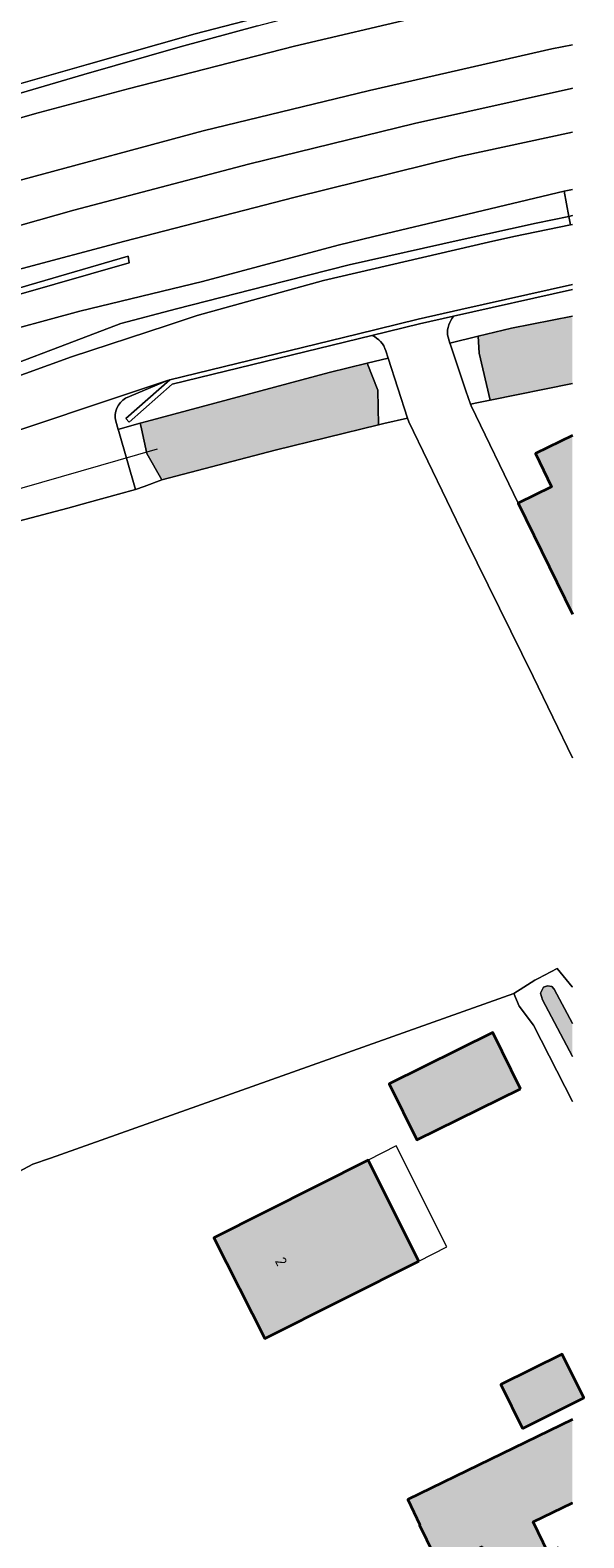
# Model space of a CAD drawing. Header units: metres. Extents: x 46249 to 49371, y 390656 to 391846.
# Tile 43 of 44: x 49326 to 49371, y 391644 to 391767. Entities that reach past the tile are written whole.
import ezdxf
from ezdxf.enums import TextEntityAlignment as Align

# ---------------------------------------------------------------- set-up
doc = ezdxf.new("R2010")
doc.units = ezdxf.units.M
for name, color, linetype, lineweight in [('B-WE-GR-GRAS_KRUIDENRIJK-G', 80, 'Continuous', 18), ('B-WE-IE-TERREINAFSCHEIDING_KUNSTMATIG_MUUR-G', 90, 'IE-TERREINAFSCHEIDING_KUNSTMATIG-SO', 18), ('B-WE-KW-KUNSTWERK_DUIKER-G', 170, 'Continuous', 18), ('B-WE-OG-BEBOUWING-G', 7, 'Continuous', 35), ('B-WE-OG-BEBOUWING_HUISNUMMER-T18', 10, 'Continuous', 18), ('B-WE-OG-BEBOUWING_LUIFEL-G', 7, 'Continuous', 18), ('B-WE-OG-TERREIN_ERF-G', 7, 'Continuous', 18), ('B-WE-OG-TERREIN_OEVER-G', 7, 'Continuous', 18), ('B-WE-OG-WATER_SLOOT-G', 120, 'Continuous', 18), ('B-WE-VH-GESLOTENVERHARDING_ASFALT-G', 10, 'Continuous', 18), ('B-WE-VH-HALFVERHARDING_GRASBETONSTEEN-G', 130, 'Continuous', 18), ('B-WE-VH-OPENVERHARDING_BETONSTRAATSTEEN-G', 90, 'Continuous', 18)]:
    doc.layers.add(name, color=color, linetype=linetype, lineweight=lineweight)
doc.layers.add('B-WE-OG-BEBOUWING-V', color=7, linetype='Continuous', lineweight=18, true_color=0xd46868)
doc.layers.add('B-WE-OG-WATER_SLOOT-V', color=7, linetype='Continuous', lineweight=18, true_color=0x99cae9)
doc.styles.add('NLCS-ISO-ANNOTATIEF-T18', font='NLCS-ISO.ttf', dxfattribs={"height": 1.8})
doc.linetypes.add('IE-TERREINAFSCHEIDING_KUNSTMATIG-SO', pattern='A,4,[82,NLCS.SHX,S=0.75,R=90,X=0,Y=0],4,-2', length=10)

msp = doc.modelspace()

# ---------------------------------------------------------------- hatches: boundary and pattern name
at = {"layer": 'B-WE-OG-BEBOUWING-V'}
for points in [[(49369.956, 391719.372), (49369.956, 391733.86), (49366.958, 391732.399), (49368.274, 391729.704), (49365.558, 391728.377)], [(49365.749, 391680.845), (49363.497, 391685.395), (49355.092, 391681.233), (49357.345, 391676.684)], [(49357.501, 391666.862), (49353.374, 391675.05), (49340.872, 391668.748), (49344.999, 391660.56)], [(49365.906, 391653.276), (49370.89, 391655.748), (49369.125, 391659.307), (49364.141, 391656.835)], [(49369.956, 391647.232), (49369.956, 391654.008), (49356.597, 391647.499), (49357.587, 391645.456), (49357.542, 391645.434), (49359.218, 391641.976), (49362.613, 391643.655), (49363.845, 391641.165), (49363.347, 391640.919), (49369.956, 391627.481), (49369.956, 391641.251), (49368.808, 391643.584), (49367.999, 391643.19), (49366.784, 391645.688)]]:
    msp.add_hatch(color=256, dxfattribs=at).paths.add_polyline_path(points)
at = {"layer": 'B-WE-OG-WATER_SLOOT-V'}
for points in [[(49369.956, 391738.091), (49369.956, 391743.535), (49365.028, 391742.582), (49362.309, 391741.919), (49362.405, 391740.533), (49363.279, 391736.738)], [(49334.888, 391734.858), (49334.988, 391734.414), (49335.437, 391732.413), (49336.634, 391730.271), (49345.848, 391732.682), (49354.215, 391734.732), (49354.16, 391737.539), (49353.302, 391739.723), (49350.221, 391738.972), (49335.408, 391735.007)], [(49369.956, 391683.472), (49369.956, 391686.135), (49368.492, 391688.918), (49368.288, 391689.136), (49367.95, 391689.203), (49367.608, 391689.097), (49367.384, 391688.599), (49367.542, 391688.062)]]:
    msp.add_hatch(color=256, dxfattribs=at).paths.add_polyline_path(points)

# ---------------------------------------------------------------- linework, layer by layer
at = {"layer": 'B-WE-GR-GRAS_KRUIDENRIJK-G', "ltscale": 0.2, "flags": 128}
for points in [[(49369.956, 391770.486), (49369.25, 391770.35), (49357.55, 391767.85), (49347.4, 391765.45), (49333.9, 391762), (49326.6, 391760.05), (49315, 391756.75), (49303.9, 391753.3), (49295.65, 391750.8), (49290.014, 391748.564), (49283.925, 391746.227), (49280.283, 391744.876), (49269.361, 391740.58), (49262.078, 391736.809), (49256.636, 391734.588), (49251.414, 391732.431), (49245.294, 391730.103), (49238.58, 391727.468)], [(49344.407, 391767.112), (49338.131, 391765.405), (49330.299, 391763.161), (49322.919, 391760.993), (49315.467, 391758.712), (49309.353, 391756.805), (49304.175, 391755.207), (49295.348, 391752.212), (49285.745, 391748.1), (49269.361, 391740.58), (49280.283, 391744.876), (49283.925, 391746.227), (49290.014, 391748.564), (49295.65, 391750.8), (49303.9, 391753.3), (49315, 391756.75), (49326.6, 391760.05), (49333.9, 391762), (49347.4, 391765.45), (49357.55, 391767.85)], [(49227.202, 391721.308), (49242.485, 391727.083), (49259.658, 391733.533), (49270.897, 391737.646), (49276.105, 391739.366), (49284.067, 391741.996), (49299.547, 391747.122), (49305.657, 391749.047), (49313.3, 391751.25), (49325.35, 391754.65), (49340, 391758.6), (49353.5, 391761.85), (49368.3, 391765.25), (49369.956, 391765.577)], [(49369.956, 391758.49), (49360.8, 391756.5), (49347.356, 391753.177), (49333.649, 391749.622), (49324.892, 391747.295)], [(49322.2, 391741.85), (49330, 391743.95), (49339.95, 391746.35), (49350.95, 391749.3), (49353.85, 391750), (49360.9, 391751.7), (49369.3, 391753.7), (49369.956, 391753.836)], [(49369.956, 391753.836), (49369.3, 391753.7), (49369.679, 391751.647), (49369.956, 391751.703)], [(49323.711, 391738.21), (49329.307, 391740.238), (49337.081, 391742.795), (49339.522, 391743.607), (49349.754, 391746.43), (49349.754, 391746.43), (49363.15, 391749.55), (49365.2, 391750), (49369.807, 391750.954), (49369.679, 391751.647), (49367.01, 391751.104), (49361.024, 391749.779), (49351.841, 391747.699), (49345.14, 391746.016), (49337.829, 391744.143), (49333.306, 391742.951), (49328.424, 391741.091), (49324.707, 391739.685)], [(49369.956, 391751.703), (49369.679, 391751.647), (49369.807, 391750.954), (49369.956, 391750.985)]]:
    msp.add_lwpolyline(points, dxfattribs=at)
for points in [[(49369.679, 391751.647), (49369.3, 391753.7), (49360.9, 391751.7), (49353.85, 391750), (49350.95, 391749.3), (49339.95, 391746.35), (49330, 391743.95), (49322.2, 391741.85), (49318.159, 391741.214), (49321.719, 391739.203), (49322.894, 391739.27), (49323.794, 391739.401), (49324.707, 391739.685), (49328.424, 391741.091), (49333.306, 391742.951), (49337.829, 391744.143), (49345.14, 391746.016), (49351.841, 391747.699), (49361.024, 391749.779), (49367.01, 391751.104), (49369.679, 391751.647)], [(49315.672, 391742.62), (49315.656, 391742.615), (49304.157, 391739.154), (49297.478, 391737.1), (49289.805, 391734.503), (49280.71, 391731.413), (49272.472, 391728.465), (49264.33, 391725.511), (49264.204, 391725.98), (49272.732, 391728.99), (49281.264, 391732.097), (49291.336, 391735.48), (49298.465, 391737.898), (49305.152, 391739.927), (49315.241, 391742.993), (49318.698, 391743.954), (49325.859, 391746.058), (49333.91, 391748.415), (49333.98, 391747.875), (49315.672, 391742.62)], [(49361.696, 391736.405), (49362.35, 391736.55), (49363.279, 391736.738), (49362.405, 391740.533), (49362.309, 391741.919), (49360.014, 391741.36), (49360.058, 391741.211), (49361.309, 391737.495), (49361.696, 391736.405)], [(49354.215, 391734.732), (49354.651, 391734.839), (49356.58, 391735.268), (49355.017, 391740.141), (49353.302, 391739.723), (49354.16, 391737.539), (49354.215, 391734.732)], [(49333.102, 391734.345), (49333.15, 391734.18), (49334.501, 391729.484), (49335.219, 391729.719), (49336.634, 391730.271), (49335.437, 391732.413), (49334.988, 391734.414), (49334.888, 391734.858), (49333.265, 391734.391), (49333.102, 391734.345)]]:
    msp.add_lwpolyline(points, close=True, dxfattribs=at)
msp.add_lwpolyline([(49369.956, 391745.718), (49360.315, 391743.551), (49360.315, 391743.551, 0.177768), (49359.816, 391742.026), (49360.014, 391741.36), (49362.309, 391741.919), (49365.028, 391742.582), (49369.956, 391743.535)], format="xyb", dxfattribs=at)
msp.add_lwpolyline([(49332.908, 391735.02), (49333.102, 391734.345), (49333.265, 391734.391), (49334.888, 391734.858), (49335.408, 391735.007), (49350.221, 391738.972), (49353.302, 391739.723), (49355.017, 391740.141), (49354.829, 391740.726), (49354.829, 391740.726, 0.2226609), (49353.691, 391741.986), (49353.691, 391741.986), (49337.476, 391738.021), (49333.989, 391734.948), (49333.729, 391735.243), (49337.288, 391738.38), (49337.112, 391738.322), (49333.691, 391736.897), (49333.691, 391736.897, 0.3242557), (49332.908, 391735.02)], format="xyb", close=True, dxfattribs=at)
at = {"layer": 'B-WE-IE-TERREINAFSCHEIDING_KUNSTMATIG_MUUR-G', "ltscale": 0.2, "flags": 128}
msp.add_lwpolyline([(49315.672, 391742.62), (49333.98, 391747.875), (49333.91, 391748.415), (49325.859, 391746.058), (49318.698, 391743.954), (49315.241, 391742.993), (49305.152, 391739.927), (49298.465, 391737.898), (49291.336, 391735.48), (49281.264, 391732.097), (49272.732, 391728.99), (49264.204, 391725.98), (49264.33, 391725.511), (49272.472, 391728.465), (49280.71, 391731.413), (49289.805, 391734.503), (49297.478, 391737.1), (49304.157, 391739.154), (49315.656, 391742.615), (49315.672, 391742.62)], close=True, dxfattribs=at)
at = {"layer": 'B-WE-KW-KUNSTWERK_DUIKER-G', "ltscale": 0.2, "flags": 128}
msp.add_lwpolyline([(49320.68, 391728.28), (49336.29, 391732.79)], dxfattribs=at)
at = {"layer": 'B-WE-OG-BEBOUWING-G', "ltscale": 0.2, "flags": 128}
for points in [[(49369.956, 391733.86), (49366.958, 391732.399), (49368.274, 391729.704), (49365.558, 391728.377), (49369.956, 391719.372)], [(49369.956, 391654.008), (49356.597, 391647.499), (49357.587, 391645.456), (49357.542, 391645.434), (49359.218, 391641.976), (49362.613, 391643.655), (49363.845, 391641.165), (49363.347, 391640.919), (49369.956, 391627.481)], [(49369.956, 391641.251), (49368.808, 391643.584), (49367.999, 391643.19), (49366.784, 391645.688), (49369.956, 391647.232)]]:
    msp.add_lwpolyline(points, dxfattribs=at)
for points in [[(49365.749, 391680.845), (49363.497, 391685.395), (49355.092, 391681.233), (49357.345, 391676.684), (49365.749, 391680.845)], [(49357.501, 391666.862), (49353.374, 391675.05), (49340.872, 391668.748), (49344.999, 391660.56), (49357.501, 391666.862)], [(49365.906, 391653.276), (49370.89, 391655.748), (49369.125, 391659.307), (49364.141, 391656.835), (49365.906, 391653.276)]]:
    msp.add_lwpolyline(points, close=True, dxfattribs=at)
at = {"layer": 'B-WE-OG-BEBOUWING_LUIFEL-G', "ltscale": 0.2, "flags": 128}
msp.add_lwpolyline([(49357.501, 391666.862), (49359.777, 391668.009), (49355.65, 391676.197), (49353.374, 391675.05), (49357.501, 391666.862)], close=True, dxfattribs=at)
at = {"layer": 'B-WE-OG-TERREIN_ERF-G', "ltscale": 0.2, "flags": 128}
for points in [[(49369.956, 391738.091), (49363.279, 391736.738), (49362.35, 391736.55), (49361.696, 391736.405), (49361.742, 391736.274), (49365.558, 391728.377), (49368.274, 391729.704), (49366.958, 391732.399), (49369.956, 391733.86)], [(49369.956, 391707.695), (49366.764, 391714.29), (49361.315, 391725.384), (49356.674, 391734.974), (49356.58, 391735.268), (49354.651, 391734.839), (49354.215, 391734.732), (49345.848, 391732.682), (49336.634, 391730.271), (49335.219, 391729.719), (49334.501, 391729.484), (49333.121, 391729.105), (49330.657, 391728.428), (49329.004, 391727.974), (49325.003, 391726.906)], [(49309.347, 391665.711), (49326.167, 391674.709), (49327.616, 391675.219), (49365.213, 391688.562), (49366.014, 391689.081), (49366.906, 391689.66), (49367.172, 391689.799), (49368.722, 391690.608), (49369.94, 391689.125), (49369.956, 391689.098)], [(49369.956, 391679.795), (49366.8, 391686), (49365.65, 391687.55), (49365.213, 391688.562), (49327.616, 391675.219), (49326.167, 391674.709), (49309.347, 391665.711), (49309.782, 391664.823), (49250.39, 391635.94), (49255.629, 391625.36), (49257.425, 391621.733), (49257.61, 391621.36), (49262.95, 391624.1), (49301.43, 391546.38), (49321.382, 391556.276), (49321.368, 391556.62), (49321.6, 391557.1), (49325.7, 391559.8), (49359.599, 391576.512), (49364.185, 391578.748), (49364.293, 391578.793), (49364.404, 391578.831), (49364.518, 391578.861), (49369.956, 391581.61)], [(49369.956, 391627.481), (49363.347, 391640.919), (49363.845, 391641.165), (49362.613, 391643.655), (49359.218, 391641.976), (49357.542, 391645.434), (49357.587, 391645.456), (49356.597, 391647.499), (49369.956, 391654.008)], [(49369.956, 391647.232), (49366.784, 391645.688), (49367.999, 391643.19), (49368.808, 391643.584), (49369.956, 391641.251)]]:
    msp.add_lwpolyline(points, dxfattribs=at)
for points in [[(49365.749, 391680.845), (49357.345, 391676.684), (49355.092, 391681.233), (49363.497, 391685.395), (49365.749, 391680.845)], [(49357.501, 391666.862), (49344.999, 391660.56), (49340.872, 391668.748), (49353.374, 391675.05), (49357.501, 391666.862)], [(49369.125, 391659.307), (49370.89, 391655.748), (49365.906, 391653.276), (49364.141, 391656.835), (49369.125, 391659.307)]]:
    msp.add_lwpolyline(points, close=True, dxfattribs=at)
at = {"layer": 'B-WE-OG-TERREIN_OEVER-G', "ltscale": 0.2, "flags": 128}
for points in [[(49369.956, 391689.098), (49369.94, 391689.125), (49368.722, 391690.608), (49367.172, 391689.799), (49366.906, 391689.66), (49366.014, 391689.081), (49365.213, 391688.562), (49365.65, 391687.55), (49366.8, 391686), (49369.956, 391679.795)], [(49369.956, 391683.472), (49367.542, 391688.062), (49367.384, 391688.599), (49367.608, 391689.097), (49367.95, 391689.203), (49368.288, 391689.136), (49368.492, 391688.918), (49369.956, 391686.135)]]:
    msp.add_lwpolyline(points, dxfattribs=at)
at = {"layer": 'B-WE-OG-WATER_SLOOT-G', "ltscale": 0.2, "flags": 128}
for points in [[(49369.956, 391743.535), (49365.028, 391742.582), (49362.309, 391741.919), (49362.405, 391740.533), (49363.279, 391736.738), (49369.956, 391738.091)], [(49369.956, 391686.135), (49368.492, 391688.918), (49368.288, 391689.136), (49367.95, 391689.203), (49367.608, 391689.097), (49367.384, 391688.599), (49367.542, 391688.062), (49369.956, 391683.472)]]:
    msp.add_lwpolyline(points, dxfattribs=at)
msp.add_lwpolyline([(49334.888, 391734.858), (49334.988, 391734.414), (49335.437, 391732.413), (49336.634, 391730.271), (49345.848, 391732.682), (49354.215, 391734.732), (49354.16, 391737.539), (49353.302, 391739.723), (49350.221, 391738.972), (49335.408, 391735.007), (49334.888, 391734.858)], close=True, dxfattribs=at)
at = {"layer": 'B-WE-VH-GESLOTENVERHARDING_ASFALT-G', "ltscale": 0.2, "flags": 128}
for points in [[(49324.65, 391767.45), (49315.95, 391764.75), (49310.894, 391763.343), (49302.945, 391760.941), (49297.348, 391758.981), (49296.842, 391758.804), (49287.286, 391755.157), (49279.464, 391752.109), (49273.706, 391749.775), (49272.774, 391749.38), (49274.358, 391744.618), (49280.946, 391747.268), (49294.035, 391752.517), (49304.435, 391756.035), (49324.25, 391762.15), (49330.7, 391764), (49339.35, 391766.45), (49348.856, 391768.934)], [(49369.956, 391765.577), (49368.3, 391765.25), (49353.5, 391761.85), (49340, 391758.6), (49325.35, 391754.65), (49313.3, 391751.25), (49305.657, 391749.047), (49299.547, 391747.122), (49284.067, 391741.996), (49276.105, 391739.366), (49277.208, 391736.051), (49288.453, 391739.792), (49302.352, 391744.303), (49313.312, 391747.579), (49329.5, 391752.136), (49343.678, 391755.888), (49357.15, 391759.175), (49369.891, 391762.036), (49369.956, 391762.049)], [(49369.956, 391762.049), (49369.891, 391762.036), (49357.15, 391759.175), (49343.678, 391755.888), (49329.5, 391752.136), (49313.312, 391747.579), (49302.352, 391744.303), (49288.453, 391739.792), (49277.208, 391736.051), (49278.353, 391732.608), (49281.277, 391733.71), (49292.84, 391737.587), (49297.168, 391739.024), (49305.157, 391741.484), (49313.323, 391743.908), (49324.892, 391747.295), (49333.649, 391749.622), (49347.356, 391753.177), (49360.8, 391756.5), (49369.956, 391758.49)], [(49369.956, 391750.985), (49369.807, 391750.954), (49365.2, 391750), (49363.15, 391749.55), (49349.754, 391746.43), (49339.522, 391743.607), (49337.081, 391742.795), (49329.307, 391740.238), (49323.711, 391738.21)], [(49320.779, 391732.898), (49337.112, 391738.322), (49337.288, 391738.38), (49352.492, 391742.098), (49357.451, 391743.311), (49360.914, 391744.089), (49369.956, 391746.121)]]:
    msp.add_lwpolyline(points, dxfattribs=at)
at = {"layer": 'B-WE-VH-HALFVERHARDING_GRASBETONSTEEN-G', "ltscale": 0.2, "flags": 128}
for points in [[(49369.956, 391773.958), (49368.965, 391773.744), (49362.412, 391772.3), (49348.856, 391768.934), (49339.35, 391766.45), (49330.7, 391764), (49324.25, 391762.15), (49304.435, 391756.035), (49294.035, 391752.517), (49280.946, 391747.268), (49274.358, 391744.618), (49273.801, 391744.394), (49261.225, 391738.913), (49251.288, 391734.602), (49242.914, 391730.963), (49236.934, 391728.446)], [(49238.58, 391727.468), (49245.294, 391730.103), (49251.414, 391732.431), (49256.636, 391734.588), (49262.078, 391736.809), (49269.361, 391740.58), (49285.745, 391748.1), (49295.348, 391752.212), (49304.175, 391755.207), (49309.353, 391756.805), (49315.467, 391758.712), (49322.919, 391760.993), (49330.299, 391763.161), (49338.131, 391765.405), (49344.407, 391767.112), (49349.794, 391768.507), (49357.201, 391770.348), (49363.319, 391771.81), (49369.956, 391773.205)], [(49369.956, 391746.121), (49360.914, 391744.089), (49357.451, 391743.311), (49352.492, 391742.098), (49337.288, 391738.38), (49333.729, 391735.243), (49333.989, 391734.948), (49337.476, 391738.021), (49353.691, 391741.986), (49357.541, 391742.928), (49360.315, 391743.551), (49369.956, 391745.718)]]:
    msp.add_lwpolyline(points, dxfattribs=at)
at = {"layer": 'B-WE-VH-OPENVERHARDING_BETONSTRAATSTEEN-G', "ltscale": 0.2, "flags": 128}
msp.add_lwpolyline([(49369.956, 391719.372), (49365.558, 391728.377), (49361.742, 391736.274), (49361.696, 391736.405), (49361.309, 391737.495), (49360.058, 391741.211), (49360.014, 391741.36), (49359.816, 391742.026), (49359.816, 391742.026, -0.177768), (49360.315, 391743.551), (49360.315, 391743.551), (49357.541, 391742.928), (49353.691, 391741.986), (49353.691, 391741.986, -0.2226609), (49354.829, 391740.726), (49355.017, 391740.141), (49356.58, 391735.268), (49356.674, 391734.974), (49361.315, 391725.384), (49366.764, 391714.29), (49369.956, 391707.695)], format="xyb", dxfattribs=at)
msp.add_lwpolyline([(49320.779, 391732.898, -0.3008416), (49322.622, 391731.434), (49322.622, 391731.434), (49322.629, 391731.411), (49322.901, 391730.475), (49324.014, 391726.642), (49325.003, 391726.906), (49329.004, 391727.974), (49330.657, 391728.428), (49333.121, 391729.105), (49334.501, 391729.484), (49333.15, 391734.18), (49333.102, 391734.345), (49332.908, 391735.02), (49332.908, 391735.02, -0.3242557), (49333.691, 391736.897), (49333.691, 391736.897), (49337.112, 391738.322), (49320.779, 391732.898)], format="xyb", close=True, dxfattribs=at)

# ---------------------------------------------------------------- texts
at = {"layer": 'B-WE-OG-BEBOUWING_HUISNUMMER-T18', "style": 'NLCS-ISO-ANNOTATIEF-T18'}
msp.add_text('2', height=0.9, rotation=296.7, dxfattribs=at).set_placement((49346.325, 391666.816), align=Align.MIDDLE_CENTER)

doc.saveas('drawing.dxf')
